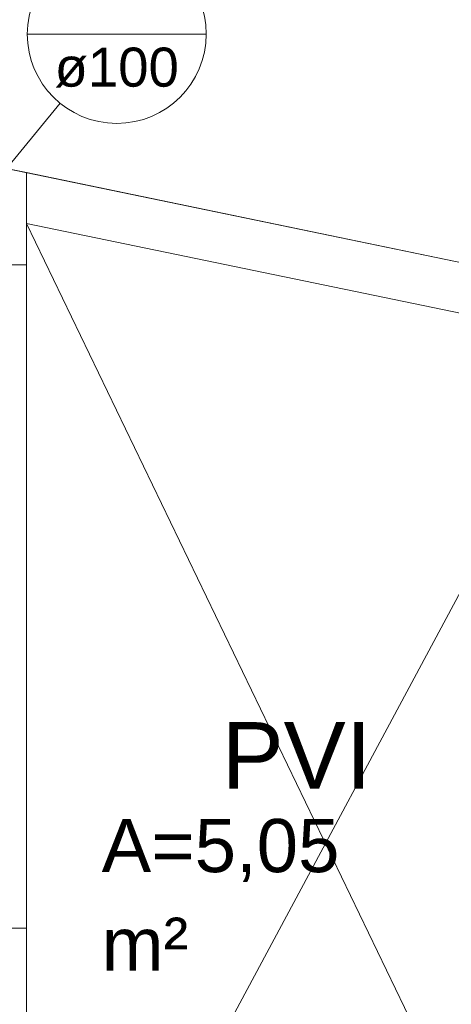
# Model space of a CAD drawing. Header units: millimetres. Extents: x 567 to 934, y -1 to 364.
# Tile 187 of 256: x 609.8 to 612.23, y 168.06 to 173.61. Entities that reach past the tile are written whole.
import ezdxf

# ---------------------------------------------------------------- set-up
doc = ezdxf.new("R2010")
doc.units = ezdxf.units.MM
doc.header["$MEASUREMENT"] = 0
doc.linetypes.add('NULL', pattern=[0])
doc.layers.add('ARQ FINA', color=8, linetype='Continuous')
doc.layers.add('TQ-Indicação coluna', color=14, linetype='Continuous', lineweight=13)
doc.styles.add('Arial', font='arial.ttf')

msp = doc.modelspace()

# ---------------------------------------------------------------- linework, layer by layer
at = {"layer": 'ARQ FINA', "lineweight": 5}
for p, q in [((609.8374, 172.7487), (602.6777, 174.2348)), ((666.8823, 160.9083), (602.6777, 174.2348)), ((609.8374, 172.7487), (613.0374, 172.0845)), ((609.8374, 172.2291), (609.8374, 172.7487)), ((613.0374, 171.7985), (609.8374, 172.4627)), ((609.8374, 172.4627), (613.0374, 165.8191)), ((609.8374, 172.2291), (609.6974, 172.2291)), ((609.8374, 168.4891), (609.8374, 172.2291)), ((613.0374, 171.7985), (609.8374, 165.8191)), ((609.6974, 168.4891), (609.8374, 168.4891)), ((609.8374, 167.4291), (609.8374, 168.4891))]:
    msp.add_line(p, q, dxfattribs=at)
at = {"layer": 'TQ-Indicação coluna'}
for p, q in [((609.8414, 173.5304), (610.8498, 173.5304)), ((610.0262, 173.1403), (609.523, 172.5258))]:
    msp.add_line(p, q, dxfattribs=at)
msp.add_circle((610.3456, 173.5304), 0.5042, dxfattribs=at)
msp.add_circle((610.3456, 173.5304), 0.5042, dxfattribs=at)

# ---------------------------------------------------------------- texts
at = {"layer": 'ARQ FINA', "linetype": 'NULL', "lineweight": 5, "attachment_point": 7, "line_spacing_factor": 0.9, "style": 'Arial'}
for s, insert, char_height, width in [('PVI', (610.9365, 169.275), 0.375, 1.689215), ('A=5,05', (610.2605, 168.7483), 0.3, 2.679421), ('m²', (610.2605, 168.2483), 0.3, 0.977287)]:
    msp.add_mtext(s, dxfattribs=dict(at, insert=insert, char_height=char_height, width=width))
at = {"layer": 'TQ-Indicação coluna', "linetype": 'NULL', "insert": (610.3456, 173.2278), "char_height": 0.22, "width": 1.400823, "attachment_point": 8, "line_spacing_factor": 0.6, "style": 'Arial'}
msp.add_mtext('ø100', dxfattribs=at)

doc.saveas('drawing.dxf')
